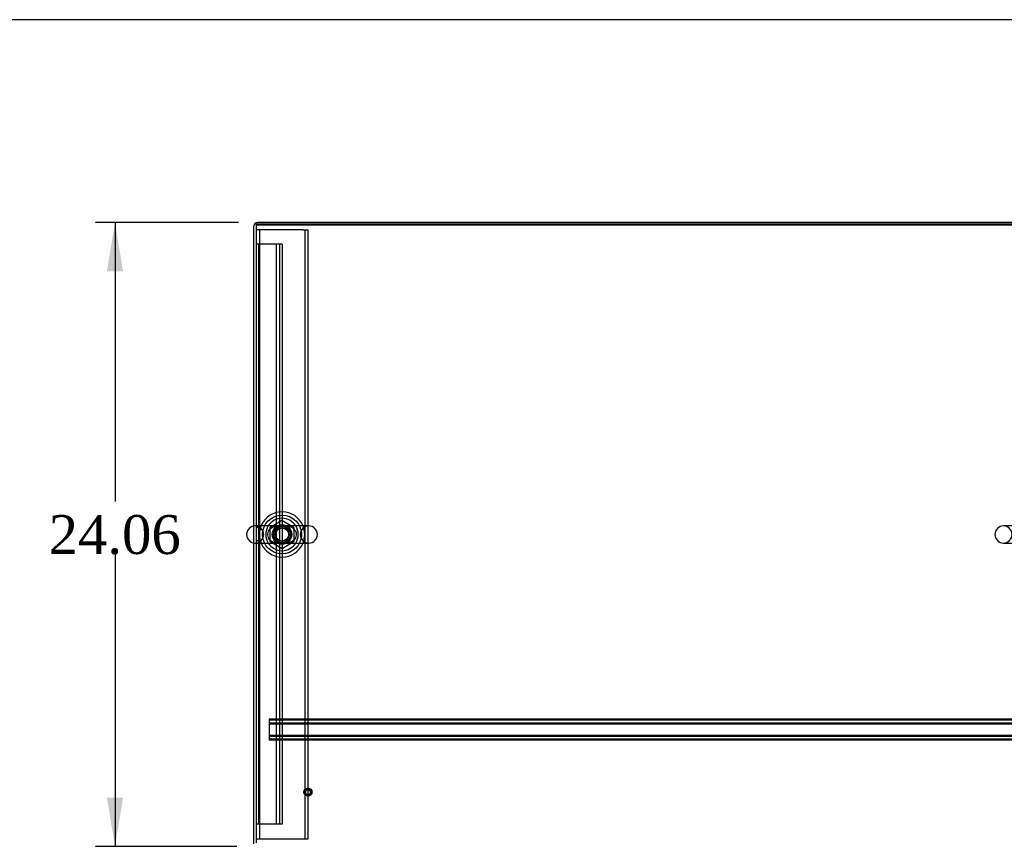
# Model space of a CAD drawing. Header units: inches. Extents: x 1 to 299, y -2 to 199.
# Tile 47 of 68: x 54 to 92, y 167 to 199. Entities that reach past the tile are written whole.
import ezdxf
from ezdxf.enums import TextEntityAlignment as Align
from ezdxf.lldxf.tags import DXFTag

# ---------------------------------------------------------------- set-up
doc = ezdxf.new("R2010")
doc.units = ezdxf.units.IN
doc.header["$MEASUREMENT"] = 0
for name, color, linetype in [('COM50677-1', 7, 'Continuous'), ('COM53933-2', 7, 'Continuous'), ('COM53964-2', 7, 'Continuous'), ('COM56144', 7, 'Continuous'), ('COM71178-1', 7, 'Continuous'), ('Default', 7, 'Continuous'), ('NTS18024', 7, 'Continuous'), ('SCS86414', 7, 'Continuous'), ('STD26258', 7, 'Continuous'), ('WAF25377', 7, 'Continuous'), ('WAM254785', 7, 'Continuous')]:
    doc.layers.add(name, color=color, linetype=linetype)
doc.styles.add('SEACAD_Times_New_Roman', font='times.ttf')
tags = doc.linetypes.add('HIDDEN2', pattern=[0.1875, 0.125, -0.0625]).pattern_tags.tags
tags[6:7] = [DXFTag(74, 4), DXFTag(75, 0), DXFTag(340, '0'), DXFTag(46, 0.0), DXFTag(50, 0.0), DXFTag(44, 0.0), DXFTag(45, 0.0)]
tags[4:5] = [DXFTag(74, 4), DXFTag(75, 0), DXFTag(340, '0'), DXFTag(46, 0.0), DXFTag(50, 0.0), DXFTag(44, 0.0), DXFTag(45, 0.0)]
doc.dimstyles.new('HAMMOND_(STH_-_300x200)', dxfattribs={"dimtxt": 1.5, "dimasz": 1.875, "dimexe": 0.75, "dimexo": 0.75, "dimgap": 0.375, "dimtad": 0, "dimtih": 1, "dimtoh": 1, "dimzin": 0, "dimdsep": 46, "dimtxsty": 'SEACAD_Times_New_Roman', "dimblk1": '_SE_FILLED', "dimblk2": '_SE_FILLED', "dimsah": 1, "dimcen": 0.75, "dimadec": 0, "dimazin": 0, "dimtfac": 0.8, "dimtofl": 0, "dimtmove": 0, "dimatfit": 3, "dimfxl": 1, "dimtolj": 1, "dimtzin": 0, "dimarcsym": 0})

# ---------------------------------------------------------------- blocks, each defined once
blk = doc.blocks.new('SE6')
at = {"layer": 'COM50677-1', "color": 7, "linetype": 'HIDDEN2'}
for p, q in [((63.252, 190.82), (63.067, 190.82)), ((63.192, 190.82), (63.192, 167.32)), ((64.882, 190.82), (63.252, 190.82)), ((64.882, 190.82), (65.067, 190.82)), ((64.942, 190.82), (64.942, 167.32)), ((65.067, 190.82), (65.067, 167.32)), ((63.252, 167.32), (63.067, 167.32)), ((64.882, 167.32), (63.252, 167.32)), ((65.067, 167.32), (64.882, 167.32))]:
    blk.add_line(p, q, dxfattribs=at)
at = {"layer": 'COM53933-2', "color": 7, "linetype": 'Continuous'}
for p, q in [((93.937, 191.038), (63.067, 191.038)), ((63.067, 191.038), (63.067, 179.401)), ((63.067, 178.739), (63.067, 167.181))]:
    blk.add_line(p, q, dxfattribs=at)
at = {"layer": 'COM53933-2', "color": 7, "linetype": 'HIDDEN2'}
blk.add_line((63.067, 179.401), (63.067, 178.739), dxfattribs=at)
blk.add_circle((64.067, 179.07), 0.375, dxfattribs=at)
at = {"layer": 'COM53964-2', "color": 7, "linetype": 'HIDDEN2'}
for p, q in [((63.205, 190.273), (63.067, 190.273)), ((63.162, 190.273), (63.162, 167.898)), ((63.929, 190.273), (63.205, 190.273)), ((63.846, 190.273), (63.846, 167.898)), ((64.067, 190.273), (63.929, 190.273)), ((63.972, 190.273), (63.972, 167.898)), ((64.067, 190.273), (64.067, 167.898)), ((63.162, 179.336), (63.067, 179.336)), ((63.067, 178.836), (63.162, 178.836)), ((63.205, 167.898), (63.067, 167.898)), ((63.929, 167.898), (63.205, 167.898)), ((64.067, 167.898), (63.929, 167.898))]:
    blk.add_line(p, q, dxfattribs=at)
at = {"layer": 'COM56144', "color": 7, "linetype": 'HIDDEN2'}
for p, q in [((93.44, 171.946), (63.565, 171.946)), ((63.565, 171.946), (63.565, 171.903)), ((93.44, 171.906), (63.565, 171.906)), ((63.565, 171.903), (63.565, 171.176)), ((93.44, 171.798), (63.565, 171.798)), ((93.44, 171.758), (63.565, 171.758)), ((93.44, 171.321), (63.565, 171.321)), ((93.44, 171.281), (63.565, 171.281)), ((63.565, 171.176), (63.565, 171.133)), ((93.44, 171.173), (63.565, 171.173)), ((93.44, 171.133), (63.565, 171.133))]:
    blk.add_line(p, q, dxfattribs=at)
at = {"layer": 'COM71178-1', "color": 7, "linetype": 'Continuous'}
for p, q in [((93.872, 191.098), (63.132, 191.098)), ((62.972, 190.938), (62.972, 179.396)), ((62.972, 178.744), (62.972, 167.133))]:
    blk.add_line(p, q, dxfattribs=at)
at = {"layer": 'COM71178-1', "color": 7, "linetype": 'HIDDEN2'}
for p, q in [((93.872, 191.003), (63.132, 191.003)), ((62.972, 179.396), (62.972, 178.744))]:
    blk.add_line(p, q, dxfattribs=at)
at = {"layer": 'COM71178-1', "color": 7, "linetype": 'Continuous'}
blk.add_arc((63.132, 190.938), 0.16, 90, 180, dxfattribs=at)
at = {"layer": 'COM71178-1', "color": 7, "linetype": 'HIDDEN2'}
blk.add_arc((63.132, 190.938), 0.065, 90, 180, dxfattribs=at)
at = {"layer": 'NTS18024', "color": 7, "linetype": 'HIDDEN2'}
for p, q in [((64.063, 179.608), (63.602, 179.333)), ((63.602, 179.333), (63.602, 178.807)), ((64.532, 179.333), (64.063, 179.608)), ((64.532, 178.807), (64.532, 179.333)), ((63.602, 178.807), (64.067, 178.535)), ((64.067, 178.535), (64.532, 178.807))]:
    blk.add_line(p, q, dxfattribs=at)
for radius in [0.312, 0.263]:
    blk.add_circle((64.067, 179.07), radius, dxfattribs=at)
at = {"layer": 'SCS86414', "color": 7, "linetype": 'Continuous'}
for p, q in [((65.103, 179.401), (63.031, 179.401)), ((93.973, 179.401), (91.901, 179.401)), ((63.031, 178.739), (65.103, 178.739)), ((91.901, 178.739), (93.973, 178.739))]:
    blk.add_line(p, q, dxfattribs=at)
at = {"layer": 'SCS86414', "color": 7, "linetype": 'HIDDEN2'}
for radius in [0.312, 0.252]:
    blk.add_circle((64.067, 179.07), radius, dxfattribs=at)
at = {"layer": 'SCS86414', "color": 7, "linetype": 'Continuous'}
for centre, radius, start, end in [((64.067, 179.07), 0.625, 32.0055, 147.9945), ((63.031, 179.07), 0.331, 90, 270), ((65.103, 179.07), 0.331, 270, 90), ((91.901, 179.07), 0.331, 90, 270), ((64.067, 179.07), 0.625, 212.0055, 327.9945)]:
    blk.add_arc(centre, radius, start, end, dxfattribs=at)
at = {"layer": 'SCS86414', "color": 7, "linetype": 'HIDDEN2'}
for centre, radius, start, end in [((63.031, 179.07), 0.331, 270, 90), ((64.067, 179.07), 0.625, 147.9945, 212.0055), ((64.067, 179.07), 0.625, 0, 32.0055), ((65.103, 179.07), 0.331, 90, 270), ((91.901, 179.07), 0.331, 270, 90), ((64.327, 179.096), 0.267, 30.554, 48.9858), ((64.067, 179.07), 0.625, 327.9945, 0)]:
    blk.add_arc(centre, radius, start, end, dxfattribs=at)
for points, knots in [([(63.856, 178.737), (63.813, 178.742), (63.771, 178.753), (63.677, 178.793), (63.627, 178.828), (63.551, 178.924), (63.525, 178.986), (63.516, 179.116), (63.535, 179.182), (63.585, 179.261), (63.605, 179.285), (63.65, 179.325), (63.674, 179.342), (63.75, 179.382), (63.802, 179.396), (63.857, 179.403)], [0.3898536, 0.3898536, 0.3898536, 0.3898536, 0.4375, 0.4375, 0.5, 0.5, 0.5625, 0.5625, 0.625, 0.625, 0.65625, 0.65625, 0.6875, 0.6875, 0.7472297, 0.7472297, 0.7472297, 0.7472297]), ([(64.469, 179.332), (64.451, 179.343), (64.433, 179.352), (64.361, 179.383), (64.303, 179.394), (64.215, 179.4), (64.185, 179.401), (64.123, 179.401), (64.09, 179.401), (63.994, 179.401), (63.932, 179.403), (63.814, 179.391), (63.757, 179.378), (63.69, 179.347), (63.677, 179.34), (63.664, 179.332)], [0.0408484, 0.0408484, 0.0408484, 0.0408484, 0.0625, 0.0625, 0.125, 0.125, 0.15625, 0.15625, 0.1875, 0.1875, 0.25, 0.25, 0.3125, 0.3125, 0.3283598, 0.3283598, 0.3283598, 0.3283598]), ([(64.277, 179.403), (64.321, 179.398), (64.363, 179.388), (64.438, 179.355), (64.472, 179.335), (64.501, 179.31)], [0.88966385, 0.88966385, 0.88966385, 0.88966385, 0.9375, 0.9375, 0.97824168, 0.97824168, 0.97824168, 0.97824168]), ([(64.562, 179.241), (64.591, 179.197), (64.61, 179.144), (64.618, 179.023), (64.599, 178.957), (64.532, 178.851), (64.485, 178.811), (64.407, 178.77), (64.38, 178.76), (64.329, 178.745), (64.305, 178.74), (64.281, 178.737)], [0.009329, 0.009329, 0.009329, 0.009329, 0.0625, 0.0625, 0.125, 0.125, 0.1875, 0.1875, 0.21875, 0.21875, 0.2454816, 0.2454816, 0.2454816, 0.2454816]), ([(63.665, 178.808), (63.682, 178.797), (63.7, 178.788), (63.773, 178.757), (63.831, 178.746), (63.949, 178.737), (64.013, 178.739), (64.109, 178.739), (64.141, 178.739), (64.203, 178.739), (64.233, 178.74), (64.322, 178.749), (64.379, 178.763), (64.445, 178.794), (64.458, 178.801), (64.471, 178.809)], [0.5409387, 0.5409387, 0.5409387, 0.5409387, 0.5625, 0.5625, 0.625, 0.625, 0.6875, 0.6875, 0.71875, 0.71875, 0.75, 0.75, 0.8125, 0.8125, 0.8279731, 0.8279731, 0.8279731, 0.8279731])]:
    blk.add_open_spline(points, degree=3, knots=knots, dxfattribs=at)
at = {"layer": 'STD26258', "color": 7, "linetype": 'HIDDEN2'}
for radius in [0.156, 0.125, 0.0944]:
    blk.add_circle((65.067, 169.133), radius, dxfattribs=at)
at = {"layer": 'WAF25377', "color": 7, "linetype": 'Continuous'}
for start, end in [(22.2452, 157.7548), (202.2452, 337.7548)]:
    blk.add_arc((64.067, 179.07), 0.875, start, end, dxfattribs=at)
at = {"layer": 'WAF25377', "color": 7, "linetype": 'HIDDEN2'}
for radius, start, end in [(0.875, 157.7548, 202.2452), (0.34, 92.9147, 0), (0.34, 0, 90.2905), (0.875, 0, 22.2452), (0.875, 337.7548, 0)]:
    blk.add_arc((64.067, 179.07), radius, start, end, dxfattribs=at)
at = {"layer": 'WAM254785', "color": 7, "linetype": 'HIDDEN2'}
for radius in [0.75, 0.312]:
    blk.add_circle((64.067, 179.07), radius, dxfattribs=at)
blk = doc.blocks.new('DMBLK2845')
at = {"layer": 'Default', "linetype": 'Continuous'}
for points in [[(57.31, 189.223), (57.935, 189.223), (57.623, 191.098)], [(57.31, 168.913), (57.623, 167.038), (57.935, 168.913)]]:
    blk.add_hatch(color=7, dxfattribs=at).paths.add_polyline_path(points)
at = {"layer": 'Default', "color": 7, "linetype": 'Continuous'}
for p, q in [((62.382, 191.098), (56.873, 191.098)), ((57.623, 191.098), (57.623, 180.343)), ((57.623, 178.318), (57.623, 167.038)), ((62.317, 167.038), (56.873, 167.038))]:
    blk.add_line(p, q, dxfattribs=at)
at = {"layer": 'Default', "color": 7, "linetype": 'Continuous', "style": 'SEACAD_Times_New_Roman'}
blk.add_text('24.06', height=1.5, dxfattribs=at).set_placement((55.063, 179.818), align=Align.TOP_LEFT)
blk = doc.blocks.new('_SE_FILLED')
at = {"color": 0}
blk.add_line((0, 0), (-1, 0), dxfattribs=at)
blk.add_solid([(0, 0), (-1, -0.1665), (-1, 0.1665), (0, 0)], dxfattribs=at)
blk = doc.blocks.new('BORDER')
at = {"layer": 'Default', "color": 7, "linetype": 'Continuous'}
blk.add_line((0, 27.86), (-41.86, 27.86), dxfattribs=at)

msp = doc.modelspace()

# ---------------------------------------------------------------- block references
at = {"layer": 'Default', "color": 7, "xscale": 7.12, "yscale": 7.12, "zscale": 7.12}
msp.add_blockref('BORDER', (299.411, 0.564), dxfattribs=at)
at = {"layer": 'Default'}
msp.add_blockref('SE6', (0, 0), dxfattribs=at)

# ---------------------------------------------------------------- dimensions: what is measured, and where the dimension line sits
at = {"layer": 'Default', "color": 7, "linetype": 'Continuous'}
dim = msp.add_linear_dim(base=(57.623, 191.098), p1=(63.132, 191.098), p2=(63.067, 167.038), angle=269.8452, text='\\A1;<>', dimstyle='HAMMOND_(STH_-_300x200)', dxfattribs=at)
dim.commit()
dim.dimension.update_dxf_attribs({"geometry": 'DMBLK2845', "text_midpoint": (57.623, 179.068), "dimtype": 161})

doc.saveas('drawing.dxf')
